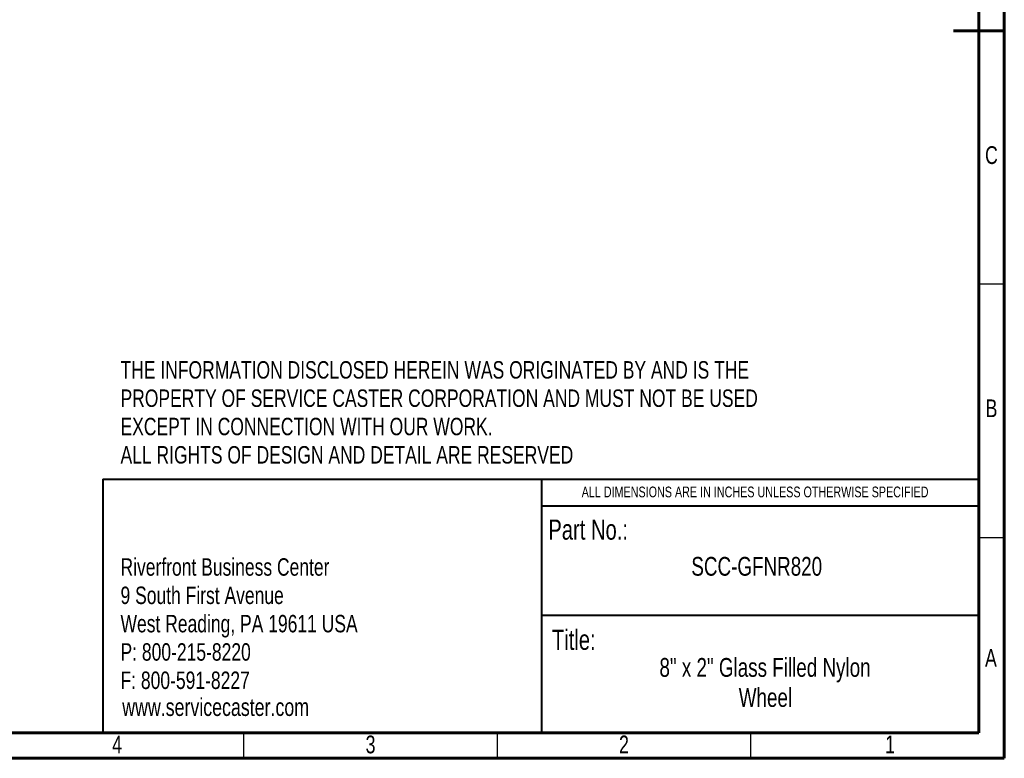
# Model space of a CAD drawing. Header units: inches. Extents: x 0.6 to 16.3, y 0.2 to 11.5.
# Tile 2 of 7: x 8.7 to 16.3, y 0.2 to 5.9. Entities that reach past the tile are written whole.
import ezdxf

# ---------------------------------------------------------------- set-up
doc = ezdxf.new("R2010")
doc.units = ezdxf.units.IN
doc.header["$MEASUREMENT"] = 0
doc.layers.add('FORMAT', color=7, linetype='Continuous')
doc.styles.add('SLDTEXTSTYLE0', font='TXT', dxfattribs={"width": 0.75})

# ---------------------------------------------------------------- blocks, each defined once
blk = doc.blocks.new('SW_NOTE_0')
at = {"layer": 'FORMAT', "color": 0, "char_height": 0.135417, "attachment_point": 1, "style": 'SLDTEXTSTYLE0'}
for s, insert in [('Riverfront Business Center', (0, 0.1746)), ('9 South First Avenue', (0, -0.0454)), ('West Reading, PA 19611 USA', (0, -0.2653)), ('P: 800-215-8220', (0, -0.4852)), ('F: 800-591-8227', (0, -0.7051))]:
    blk.add_mtext(s, dxfattribs=dict(at, insert=insert))
blk = doc.blocks.new('SW_NOTE_1')
at = {"layer": 'FORMAT', "color": 0, "attachment_point": 2, "style": 'SLDTEXTSTYLE0'}
for s, insert, char_height in [('8" x 2" Glass Filled Nylon', (1.0915, 0.188), 0.145833), ('Wheel', (1.0945, -0.0458), 0.14583)]:
    blk.add_mtext(s, dxfattribs=dict(at, insert=insert, char_height=char_height))
blk = doc.blocks.new('SW_NOTE_2')
at = {"layer": 'FORMAT', "color": 0, "char_height": 0.135417, "attachment_point": 1, "style": 'SLDTEXTSTYLE0'}
for s, insert in [('THE INFORMATION DISCLOSED HEREIN WAS ORIGINATED BY AND IS THE', (0, 0.1746)), ('PROPERTY OF SERVICE CASTER CORPORATION AND MUST NOT BE USED', (0, -0.0454)), ('EXCEPT IN CONNECTION WITH OUR WORK.', (0, -0.2653)), ('ALL RIGHTS OF DESIGN AND DETAIL ARE RESERVED', (0, -0.4852))]:
    blk.add_mtext(s, dxfattribs=dict(at, insert=insert))

msp = doc.modelspace()

# ---------------------------------------------------------------- linework, layer by layer
at = {"color": 7, "linetype": 'Continuous', "lineweight": 60}
for p, q in [((16.33858268, 11.49606299), (16.33858268, 0.19685039)), ((16.14173228, 11.2992126), (16.14173228, 0.39370079)), ((16.33858268, 5.84645669), (15.94488189, 5.84645669)), ((16.14173228, 2.56889764), (16.14173228, 0.39370079)), ((16.14173228, 0.39370079), (0.78740157, 0.39370079)), ((16.14173228, 0.39370079), (8.77165354, 0.39370079)), ((16.33858268, 0.19685039), (0.59055118, 0.19685039))]:
    msp.add_line(p, q, dxfattribs=at)
at = {"color": 7, "linetype": 'Continuous', "lineweight": 30}
for p, q in [((16.33858268, 3.87795276), (16.14173228, 3.87795276)), ((16.33858268, 1.90944882), (16.14173228, 1.90944882)), ((10.43307087, 0.19685039), (10.43307087, 0.39370079)), ((12.4015748, 0.19685039), (12.4015748, 0.39370079)), ((14.37007874, 0.19685039), (14.37007874, 0.39370079))]:
    msp.add_line(p, q, dxfattribs=at)
at = {"color": 7, "linetype": 'Continuous', "lineweight": 40}
for p, q in [((9.33591247, 2.36343871), (16.14173228, 2.36343871)), ((9.33591247, 2.36343871), (9.33591247, 0.39370079)), ((12.74360818, 2.36343871), (12.74360818, 0.39370079)), ((12.74360818, 2.1586001), (16.14173228, 2.1586001)), ((12.74360818, 1.30774736), (16.14173228, 1.30774736))]:
    msp.add_line(p, q, dxfattribs=at)

# ---------------------------------------------------------------- block references
at = {"layer": 'FORMAT'}
for name, p in [('SW_NOTE_2', (9.47398463, 3.10651057)), ('SW_NOTE_0', (9.47398463, 1.57569456)), ('SW_NOTE_1', (13.38863995, 0.78762468))]:
    msp.add_blockref(name, p, dxfattribs=at)

# ---------------------------------------------------------------- texts
at = {"color": 7, "linetype": 'Continuous', "lineweight": 0, "char_height": 0.13779528, "attachment_point": 2, "style": 'SLDTEXTSTYLE0'}
for s, insert in [('C', (16.23872211, 4.95017966)), ('B', (16.23910488, 2.98400531)), ('A', (16.23465524, 1.04502893)), ('4', (9.44743137, 0.373408)), ('3', (11.41593531, 0.373408)), ('2', (13.38443925, 0.373408)), ('1', (15.45136838, 0.373408))]:
    msp.add_mtext(s, dxfattribs=dict(at, insert=insert))
at = {"layer": 'FORMAT', "style": 'SLDTEXTSTYLE0'}
for s, insert, char_height, attachment_point in [('ALL DIMENSIONS ARE IN INCHES UNLESS OTHERWISE SPECIFIED', (14.40277655, 2.30707718), 0.0833333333, 2), ('Part No.:', (12.79701821, 2.05106657), 0.15625, 1), ('SCC-GFNR820', (14.41564553, 1.76061647), 0.1458333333, 2), ('Title:', (12.82499383, 1.19534505), 0.15625, 1), ('www.servicecaster.com', (9.48717648, 0.66345164), 0.1377952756, 1)]:
    msp.add_mtext(s, dxfattribs=dict(at, insert=insert, char_height=char_height, attachment_point=attachment_point))

doc.saveas('drawing.dxf')
